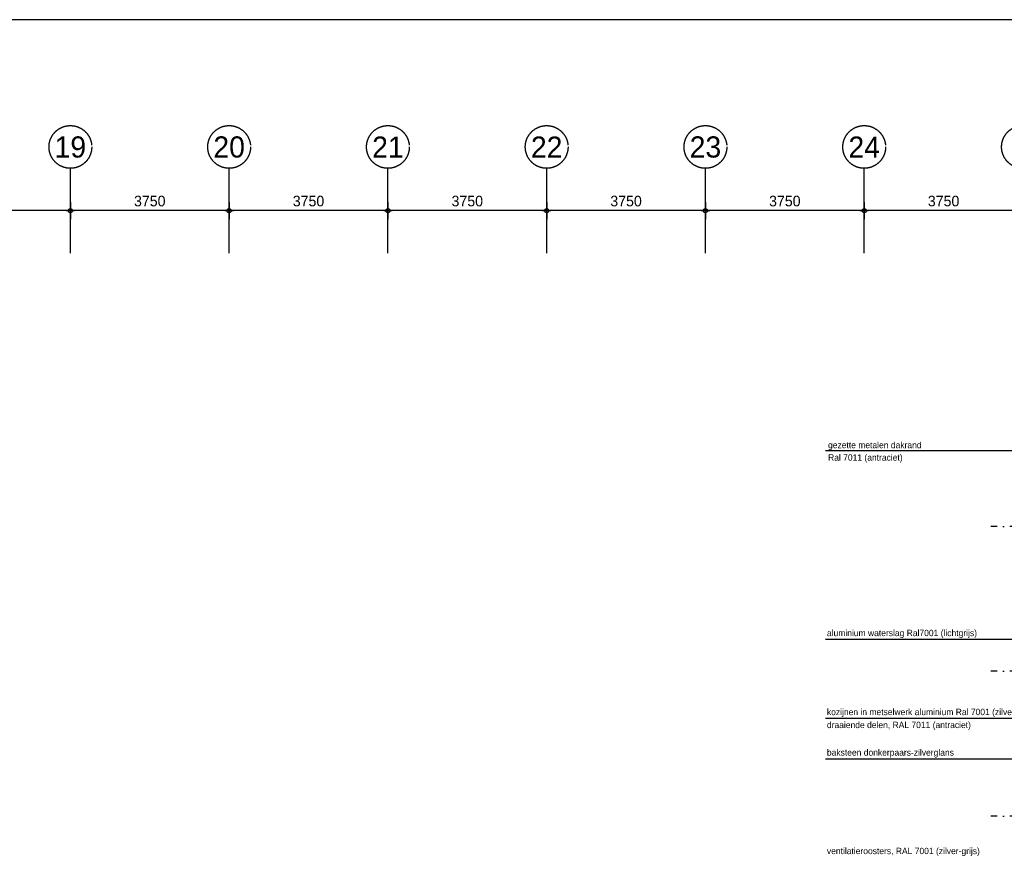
# Model space of a CAD drawing. Extents: x 0 to 140000, y 0 to 84100.
# Tile 39 of 48: x 78192 to 101448, y 63342 to 83100. Entities that reach past the tile are written whole.
import ezdxf
from ezdxf.enums import TextEntityAlignment as Align

# ---------------------------------------------------------------- set-up
doc = ezdxf.new("R2010")
doc.units = 0
doc.header["$LTSCALE"] = 100
doc.header["$MEASUREMENT"] = 0
doc.header["$PDMODE"] = 35
doc.header["$PDSIZE"] = 100
for name, pattern in [('B0201', [50, 31.25, -6.25, 6.25, -6.25]), ('B0403', [37.5, 25, -12.5]), ('DASHDOTX2', [2, 1, -0.5, 0, -0.5])]:
    doc.linetypes.add(name, pattern=pattern)
doc.layers.get('0').update_dxf_attribs({"linetype": 'CONTINUOUS'})
doc.layers.get('DEFPOINTS').update_dxf_attribs({"linetype": 'CONTINUOUS'})
for name, color, linetype in [('AL$1A---_ALGEMEEN', 1, 'CONTINUOUS'), ('AL$7A---_STRAMIEN', 1, 'B0201'), ('AM$1A---_ALGEMEEN', 1, 'CONTINUOUS'), ('AT$1A---_ALGEMEEN', 7, 'CONTINUOUS'), ('AT$1A---_TEKST', 2, 'CONTINUOUS'), ('BL$8A---_HULPLIJNEN', 1, 'CONTINUOUS')]:
    doc.layers.add(name, color=color, linetype=linetype)
doc.styles.add('02_100', font='B-GBP.shx', dxfattribs={"height": 250})
doc.styles.add('03_200', font='B-GBP.shx', dxfattribs={"height": 700})
doc.styles.add('B-01', font='b-gbp')
doc.dimstyles.new('1732', dxfattribs={"dimscale": 100, "dimtxt": 2.5, "dimasz": 1, "dimexe": 0.18, "dimexo": 0.0625, "dimgap": 1, "dimtad": 1, "dimdec": 0, "dimzin": 0, "dimtxsty": 'B-01', "dimblk1": 'B-TOD', "dimblk2": 'B-TOD', "dimsah": 1, "dimcen": 1, "dimse1": 1, "dimse2": 1, "dimclrt": 2, "dimazin": 3, "dimtfac": 1, "dimtdec": 1, "dimtmove": 0, "dimatfit": 3, "dimtolj": 1, "dimtzin": 0})

# ---------------------------------------------------------------- blocks, each defined once
blk = doc.blocks.new('B-TOD')
for p, q in [((-1, 0), (1, 0)), ((0, -2), (0, 2))]:
    blk.add_line(p, q)
blk.add_circle((0, 0), 0.5)
blk = doc.blocks.new('*D58')
at = {"color": 0, "linetype": 'BYBLOCK'}
blk.add_line((101789, 78590), (98239, 78590), dxfattribs=at)
at = {"layer": 'DEFPOINTS', "color": 0, "linetype": 'BYBLOCK'}
for p in [(98139, 78590), (98139, 78590), (101889, 78590)]:
    blk.add_point(p, dxfattribs=at)
at = {"color": 0, "linetype": 'BYBLOCK', "xscale": 100, "yscale": 100, "zscale": 100, "rotation": 180}
blk.add_blockref('B-TOD', (98139, 78590), dxfattribs=at)
at = {"color": 0, "linetype": 'BYBLOCK', "xscale": 100, "yscale": 100, "zscale": 100}
blk.add_blockref('B-TOD', (101889, 78590), dxfattribs=at)
at = {"color": 2, "linetype": 'BYBLOCK', "insert": (100014, 78815), "char_height": 250, "attachment_point": 5, "style": 'B-01'}
blk.add_mtext('\\A1;3750', dxfattribs=at)
blk = doc.blocks.new('*D57')
at = {"color": 0, "linetype": 'BYBLOCK'}
blk.add_line((90539, 78590), (86989, 78590), dxfattribs=at)
at = {"layer": 'DEFPOINTS', "color": 0, "linetype": 'BYBLOCK'}
for p in [(86889, 78590), (86889, 78590), (90639, 78590)]:
    blk.add_point(p, dxfattribs=at)
at = {"color": 0, "linetype": 'BYBLOCK', "xscale": 100, "yscale": 100, "zscale": 100, "rotation": 180}
blk.add_blockref('B-TOD', (86889, 78590), dxfattribs=at)
at = {"color": 0, "linetype": 'BYBLOCK', "xscale": 100, "yscale": 100, "zscale": 100}
blk.add_blockref('B-TOD', (90639, 78590), dxfattribs=at)
at = {"color": 2, "linetype": 'BYBLOCK', "insert": (88764, 78815), "char_height": 250, "attachment_point": 5, "style": 'B-01'}
blk.add_mtext('\\A1;3750', dxfattribs=at)
blk = doc.blocks.new('*D56')
at = {"color": 0, "linetype": 'BYBLOCK'}
blk.add_line((83039, 78590), (79489, 78590), dxfattribs=at)
at = {"layer": 'DEFPOINTS', "color": 0, "linetype": 'BYBLOCK'}
for p in [(79389, 78590), (79389, 78590), (83139, 78590)]:
    blk.add_point(p, dxfattribs=at)
at = {"color": 0, "linetype": 'BYBLOCK', "xscale": 100, "yscale": 100, "zscale": 100, "rotation": 180}
blk.add_blockref('B-TOD', (79389, 78590), dxfattribs=at)
at = {"color": 0, "linetype": 'BYBLOCK', "xscale": 100, "yscale": 100, "zscale": 100}
blk.add_blockref('B-TOD', (83139, 78590), dxfattribs=at)
at = {"color": 2, "linetype": 'BYBLOCK', "insert": (81264, 78815), "char_height": 250, "attachment_point": 5, "style": 'B-01'}
blk.add_mtext('\\A1;3750', dxfattribs=at)
blk = doc.blocks.new('*D55')
at = {"color": 0, "linetype": 'BYBLOCK'}
blk.add_line((79289, 78590), (75739, 78590), dxfattribs=at)
at = {"layer": 'DEFPOINTS', "color": 0, "linetype": 'BYBLOCK'}
for p in [(75639, 78590), (75639, 78590), (79389, 78590)]:
    blk.add_point(p, dxfattribs=at)
at = {"color": 0, "linetype": 'BYBLOCK', "xscale": 100, "yscale": 100, "zscale": 100, "rotation": 180}
blk.add_blockref('B-TOD', (75639, 78590), dxfattribs=at)
at = {"color": 0, "linetype": 'BYBLOCK', "xscale": 100, "yscale": 100, "zscale": 100}
blk.add_blockref('B-TOD', (79389, 78590), dxfattribs=at)
at = {"color": 2, "linetype": 'BYBLOCK', "insert": (77514, 78815), "char_height": 250, "attachment_point": 5, "style": 'B-01'}
blk.add_mtext('\\A1;3750', dxfattribs=at)
blk = doc.blocks.new('*D54')
at = {"color": 0, "linetype": 'BYBLOCK'}
blk.add_line((86789, 78590), (83239, 78590), dxfattribs=at)
at = {"layer": 'DEFPOINTS', "color": 0, "linetype": 'BYBLOCK'}
for p in [(83139, 78590), (83139, 78590), (86889, 78590)]:
    blk.add_point(p, dxfattribs=at)
at = {"color": 0, "linetype": 'BYBLOCK', "xscale": 100, "yscale": 100, "zscale": 100, "rotation": 180}
blk.add_blockref('B-TOD', (83139, 78590), dxfattribs=at)
at = {"color": 0, "linetype": 'BYBLOCK', "xscale": 100, "yscale": 100, "zscale": 100}
blk.add_blockref('B-TOD', (86889, 78590), dxfattribs=at)
at = {"color": 2, "linetype": 'BYBLOCK', "insert": (85014, 78815), "char_height": 250, "attachment_point": 5, "style": 'B-01'}
blk.add_mtext('\\A1;3750', dxfattribs=at)
blk = doc.blocks.new('*D53')
at = {"color": 0, "linetype": 'BYBLOCK'}
blk.add_line((94289, 78590), (90739, 78590), dxfattribs=at)
at = {"layer": 'DEFPOINTS', "color": 0, "linetype": 'BYBLOCK'}
for p in [(90639, 78590), (90639, 78590), (94389, 78590)]:
    blk.add_point(p, dxfattribs=at)
at = {"color": 0, "linetype": 'BYBLOCK', "xscale": 100, "yscale": 100, "zscale": 100, "rotation": 180}
blk.add_blockref('B-TOD', (90639, 78590), dxfattribs=at)
at = {"color": 0, "linetype": 'BYBLOCK', "xscale": 100, "yscale": 100, "zscale": 100}
blk.add_blockref('B-TOD', (94389, 78590), dxfattribs=at)
at = {"color": 2, "linetype": 'BYBLOCK', "insert": (92514, 78815), "char_height": 250, "attachment_point": 5, "style": 'B-01'}
blk.add_mtext('\\A1;3750', dxfattribs=at)
blk = doc.blocks.new('*D52')
at = {"color": 0, "linetype": 'BYBLOCK'}
blk.add_line((98039, 78590), (94489, 78590), dxfattribs=at)
at = {"layer": 'DEFPOINTS', "color": 0, "linetype": 'BYBLOCK'}
for p in [(94389, 78590), (94389, 78590), (98139, 78590)]:
    blk.add_point(p, dxfattribs=at)
at = {"color": 0, "linetype": 'BYBLOCK', "xscale": 100, "yscale": 100, "zscale": 100, "rotation": 180}
blk.add_blockref('B-TOD', (94389, 78590), dxfattribs=at)
at = {"color": 0, "linetype": 'BYBLOCK', "xscale": 100, "yscale": 100, "zscale": 100}
blk.add_blockref('B-TOD', (98139, 78590), dxfattribs=at)
at = {"color": 2, "linetype": 'BYBLOCK', "insert": (96264, 78815), "char_height": 250, "attachment_point": 5, "style": 'B-01'}
blk.add_mtext('\\A1;3750', dxfattribs=at)
blk = doc.blocks.new('BORDER')
at = {"linetype": 'BYBLOCK'}
blk.add_line((1, 1), (0, 1), dxfattribs=at)

msp = doc.modelspace()

# ---------------------------------------------------------------- linework, layer by layer
at = {"layer": 'AL$1A---_ALGEMEEN'}
for p, q in [((104758.3, 72920.6), (97227.3, 72920.6)), ((106247.9, 68463.3), (97227.3, 68464)), ((106247.9, 66597.5), (97227.3, 66598.2)), ((104341.9, 65633.8), (97227.3, 65634.4))]:
    msp.add_line(p, q, dxfattribs=at)
at = {"layer": 'AL$7A---_STRAMIEN', "color": 42}
for p, q in [((79389.1, 77589.9), (79389.1, 79589.9)), ((83139.1, 77589.9), (83139.1, 79589.9)), ((86889.1, 77589.9), (86889.1, 79589.9)), ((90639.1, 77589.9), (90639.1, 79589.9)), ((94389.1, 77589.9), (94389.1, 79589.9)), ((98139.1, 77589.9), (98139.1, 79589.9))]:
    msp.add_line(p, q, dxfattribs=at)
at = {"layer": 'AL$7A---_STRAMIEN', "color": 1, "linetype": 'DASHDOTX2', "ltscale": 3}
for p, q in [((130687.3, 71133.6), (101132.8, 71133.6)), ((130687.3, 67713.6), (101132.8, 67713.6)), ((130687.3, 64293.6), (101132.8, 64293.6))]:
    msp.add_line(p, q, dxfattribs=at)
at = {"layer": 'AL$7A---_STRAMIEN', "color": 1}
for centre in [(79389.1, 80094.4), (83139.1, 80094.4), (86889.1, 80094.4), (90639.1, 80094.4), (94389.1, 80094.4), (98139.1, 80094.4), (101889.1, 80094.4)]:
    msp.add_circle(centre, 504.6, dxfattribs=at)

# ---------------------------------------------------------------- block references
at = {"layer": 'BL$8A---_HULPLIJNEN', "linetype": 'B0403', "xscale": 138000, "yscale": 82100, "zscale": 138000}
msp.add_blockref('BORDER', (1000, 1000), dxfattribs=at)

# ---------------------------------------------------------------- texts
at = {"layer": 'AT$1A---_ALGEMEEN', "color": 2, "style": '02_100'}
for s, p in [('gezette metalen dakrand', (97285.5, 72979.5)), ('Ral 7011 (antraciet)', (97285.5, 72685.8)), ('aluminium waterslag Ral7001 (lichtgrijs)', (97258.6, 68541.3)), ('kozijnen in metselwerk aluminium Ral 7001 (zilver-grijs)', (97258.6, 66675.5)), ('draaiende delen, RAL 7011 (antraciet)', (97258.6, 66369.5)), ('baksteen donkerpaars-zilverglans', (97258.6, 65718.7)), ('ventilatieroosters, RAL 7001 (zilver-grijs)', (97258.6, 63392.9))]:
    msp.add_text(s, height=150, dxfattribs=at).set_placement(p)
at = {"layer": 'AT$1A---_TEKST', "color": 3, "style": '03_200'}
for s, p in [('19', (79389.1, 80094.4)), ('20', (83139.1, 80094.4)), ('21', (86889.1, 80094.4)), ('22', (90639.1, 80094.4)), ('23', (94389.1, 80094.4)), ('24', (98139.1, 80094.4))]:
    msp.add_text(s, height=500, dxfattribs=at).set_placement(p, align=Align.MIDDLE)

# ---------------------------------------------------------------- dimensions: what is measured, and where the dimension line sits
at = {"layer": 'AM$1A---_ALGEMEEN'}
for base, p1, p2, picture, middle in [((75639.1, 78589.9), (79389.1, 78590), (75639.1, 78590), '*D55', (77514.1, 78814.9)), ((79389.1, 78589.9), (83139.1, 78590), (79389.1, 78590), '*D56', (81264.1, 78814.9)), ((83139.1, 78589.9), (86889.1, 78590), (83139.1, 78590), '*D54', (85014.1, 78814.9)), ((86889.1, 78589.9), (90639.1, 78590), (86889.1, 78590), '*D57', (88764.1, 78814.9)), ((90639.1, 78589.9), (94389.1, 78590), (90639.1, 78590), '*D53', (92514.1, 78814.9)), ((94389.1, 78589.9), (98139.1, 78590), (94389.1, 78590), '*D52', (96264.1, 78814.9)), ((98139.1, 78589.9), (101889.1, 78590), (98139.1, 78590), '*D58', (100014.1, 78814.9))]:
    dim = msp.add_linear_dim(base=base, p1=p1, p2=p2, angle=180, dimstyle='1732', dxfattribs=at)
    dim.commit()
    dim.dimension.update_dxf_attribs({"geometry": picture, "text_midpoint": middle})

doc.saveas('drawing.dxf')
